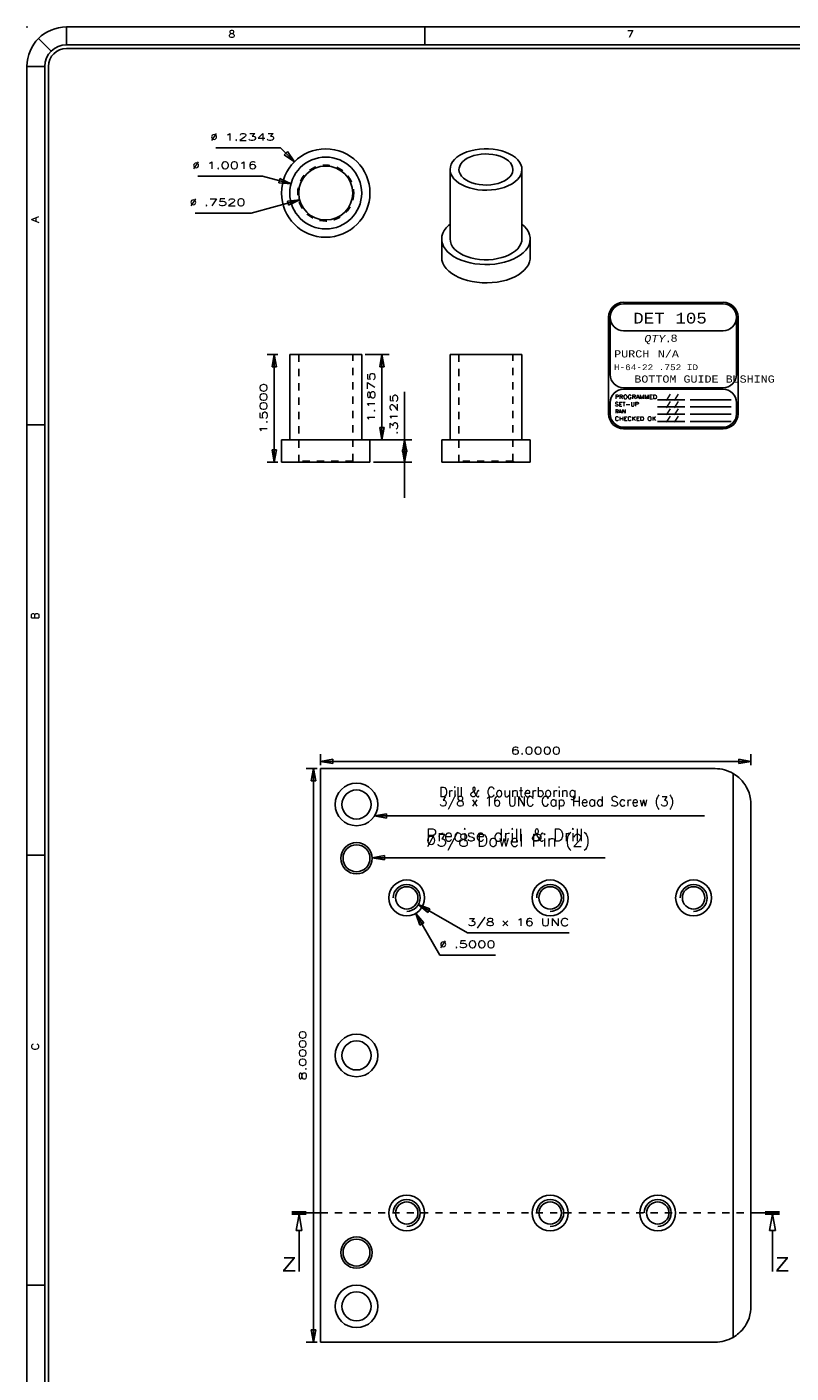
# Model space of a CAD drawing. Header units: inches. Extents: x 3 to 289, y 4 to 291.
# Tile 40 of 256: x 15 to 25, y 70 to 88. Entities that reach past the tile are written whole.
import ezdxf
from ezdxf.enums import TextEntityAlignment as Align

# ---------------------------------------------------------------- set-up
doc = ezdxf.new("R2010")
doc.units = ezdxf.units.IN
doc.header["$LTSCALE"] = 0.5
doc.header["$MEASUREMENT"] = 0
doc.linetypes.add('DIVIDE', pattern=[0.393701, 0.19685, -0.098425, 0, -0.098425])
doc.linetypes.add('HIDDEN', pattern=[0.225, 0.15, -0.075])
for name, color, linetype in [('DIE', 7, 'Continuous'), ('MFB', 7, 'Continuous'), ('PLOTVIEW1', 7, 'Continuous'), ('STR_INS', 8, 'Continuous')]:
    doc.layers.add(name, color=color, linetype=linetype)
doc.styles.add('VERO0-Simplex', font='simplex_.ttf')
doc.styles.add('VERO2-Courier New', font='cour.ttf')
doc.styles.add('VERO3-RomanS', font='romans__.ttf')
doc.styles.add('VERO5-RomanD', font='romand__.ttf')
doc.styles.add('VERO8-Courier New', font='couri.ttf')

# ---------------------------------------------------------------- blocks, each defined once
blk = doc.blocks.new('ArrowheadClosed')
at = {"color": 0}
for p, q in [((0, 0), (-1, 0.18)), ((-1, 0.18), (-1, -0.18)), ((-1, -0.18), (0, 0))]:
    blk.add_line(p, q, dxfattribs=at)
blk = doc.blocks.new('ArrowheadSectionClosed')
at = {"color": 0}
for p, q in [((0, 0.02), (-1, 0.02)), ((0, 0.01), (-1, 0.01)), ((0, 0), (-1, 0)), ((0, -0.01), (-1, -0.01)), ((0, -0.02), (-1, -0.02)), ((-0.5, -0.02), (-0.7, -0.298)), ((-0.5, -0.02), (-0.3, -0.298)), ((-0.7, -0.298), (-0.3, -0.298)), ((-0.5, -0.298), (-0.5, -1))]:
    blk.add_line(p, q, dxfattribs=at)

msp = doc.modelspace()

# ---------------------------------------------------------------- linework, layer by layer
at = {"layer": 'DIE', "color": 9, "linetype": 'Continuous'}
for p, q in [((20.708, 86.725), (20.76, 86.747)), ((20.76, 86.747), (20.815, 86.764)), ((20.815, 86.764), (20.874, 86.777)), ((20.874, 86.777), (20.936, 86.786)), ((20.936, 86.786), (20.998, 86.79)), ((20.998, 86.79), (21.062, 86.79)), ((21.062, 86.79), (21.124, 86.785)), ((21.124, 86.785), (21.185, 86.775)), ((21.185, 86.775), (21.244, 86.762)), ((21.244, 86.762), (21.299, 86.744)), ((21.299, 86.744), (21.35, 86.722)), ((20.529, 86.538), (20.541, 86.574)), ((20.541, 86.574), (20.56, 86.609)), ((20.56, 86.609), (20.587, 86.642)), ((20.587, 86.642), (20.621, 86.672)), ((20.621, 86.672), (20.662, 86.7)), ((20.675, 86.58), (20.659, 86.55)), ((20.662, 86.7), (20.708, 86.725)), ((20.698, 86.608), (20.675, 86.58)), ((20.729, 86.635), (20.698, 86.608)), ((20.765, 86.658), (20.729, 86.635)), ((20.808, 86.678), (20.765, 86.658)), ((20.855, 86.695), (20.808, 86.678)), ((20.905, 86.707), (20.855, 86.695)), ((20.958, 86.715), (20.905, 86.707)), ((21.013, 86.718), (20.958, 86.715)), ((21.067, 86.717), (21.013, 86.718)), ((21.121, 86.711), (21.067, 86.717)), ((21.173, 86.701), (21.121, 86.711)), ((21.222, 86.687), (21.173, 86.701)), ((21.266, 86.668), (21.222, 86.687)), ((21.306, 86.646), (21.266, 86.668)), ((21.339, 86.621), (21.306, 86.646)), ((21.366, 86.593), (21.339, 86.621)), ((21.35, 86.722), (21.395, 86.696)), ((21.386, 86.564), (21.366, 86.593)), ((21.397, 86.533), (21.386, 86.564)), ((21.395, 86.696), (21.435, 86.668)), ((21.435, 86.668), (21.468, 86.637)), ((21.468, 86.637), (21.494, 86.603)), ((21.494, 86.603), (21.513, 86.569)), ((21.513, 86.569), (21.523, 86.533)), ((20.525, 86.501), (20.529, 86.538)), ((20.525, 86.501), (20.525, 85.532)), ((20.526, 86.478), (20.525, 86.501)), ((20.535, 86.442), (20.526, 86.478)), ((20.552, 86.407), (20.535, 86.442)), ((20.577, 86.373), (20.552, 86.407)), ((20.608, 86.341), (20.577, 86.373)), ((20.651, 86.518), (20.649, 86.501)), ((20.649, 86.501), (20.653, 86.47)), ((20.659, 86.55), (20.651, 86.518)), ((20.653, 86.47), (20.665, 86.439)), ((20.665, 86.439), (20.685, 86.409)), ((20.685, 86.409), (20.712, 86.382)), ((20.712, 86.382), (20.745, 86.357)), ((21.291, 86.348), (21.327, 86.372)), ((21.327, 86.372), (21.357, 86.399)), ((21.357, 86.399), (21.379, 86.427)), ((21.379, 86.427), (21.394, 86.458)), ((21.394, 86.458), (21.401, 86.489)), ((21.401, 86.501), (21.397, 86.533)), ((21.401, 86.489), (21.401, 86.501)), ((21.491, 86.394), (21.464, 86.361)), ((21.51, 86.429), (21.491, 86.394)), ((21.522, 86.465), (21.51, 86.429)), ((21.526, 86.501), (21.522, 86.465)), ((21.523, 86.533), (21.526, 86.501)), ((21.526, 85.532), (21.526, 86.501)), ((20.647, 86.312), (20.608, 86.341)), ((20.691, 86.286), (20.647, 86.312)), ((20.741, 86.264), (20.691, 86.286)), ((20.795, 86.245), (20.741, 86.264)), ((20.745, 86.357), (20.785, 86.335)), ((20.785, 86.335), (20.829, 86.316)), ((20.853, 86.23), (20.795, 86.245)), ((20.829, 86.316), (20.878, 86.302)), ((20.913, 86.22), (20.853, 86.23)), ((20.878, 86.302), (20.93, 86.292)), ((20.976, 86.214), (20.913, 86.22)), ((20.93, 86.292), (20.983, 86.286)), ((21.039, 86.212), (20.976, 86.214)), ((20.983, 86.286), (21.038, 86.285)), ((21.038, 86.285), (21.093, 86.288)), ((21.102, 86.216), (21.039, 86.212)), ((21.093, 86.288), (21.146, 86.296)), ((21.164, 86.224), (21.102, 86.216)), ((21.146, 86.296), (21.196, 86.308)), ((21.223, 86.236), (21.164, 86.224)), ((21.196, 86.308), (21.243, 86.324)), ((21.28, 86.252), (21.223, 86.236)), ((21.243, 86.324), (21.285, 86.345)), ((21.332, 86.273), (21.28, 86.252)), ((21.285, 86.345), (21.291, 86.348)), ((21.38, 86.297), (21.332, 86.273)), ((21.389, 86.303), (21.38, 86.297)), ((21.429, 86.331), (21.389, 86.303)), ((21.464, 86.361), (21.429, 86.331)), ((20.424, 85.612), (20.444, 85.651)), ((20.444, 85.651), (20.471, 85.689)), ((20.471, 85.689), (20.506, 85.724)), ((20.506, 85.724), (20.525, 85.74)), ((21.526, 85.74), (21.564, 85.706)), ((21.564, 85.706), (21.595, 85.669)), ((21.595, 85.669), (21.618, 85.631)), ((21.618, 85.631), (21.634, 85.592)), ((20.408, 85.532), (20.412, 85.572)), ((20.408, 85.532), (20.408, 85.277)), ((20.41, 85.508), (20.408, 85.532)), ((20.418, 85.468), (20.41, 85.508)), ((20.412, 85.572), (20.424, 85.612)), ((20.435, 85.428), (20.418, 85.468)), ((20.525, 85.532), (20.529, 85.495)), ((20.529, 85.495), (20.541, 85.46)), ((20.541, 85.46), (20.56, 85.425)), ((21.468, 85.397), (21.494, 85.43)), ((21.494, 85.43), (21.513, 85.465)), ((21.513, 85.465), (21.523, 85.501)), ((21.523, 85.501), (21.526, 85.532)), ((21.627, 85.451), (21.607, 85.412)), ((21.639, 85.491), (21.627, 85.451)), ((21.634, 85.592), (21.642, 85.551)), ((21.643, 85.532), (21.639, 85.491)), ((21.642, 85.551), (21.643, 85.532)), ((21.643, 85.277), (21.643, 85.532)), ((20.408, 85.277), (20.412, 85.236)), ((20.459, 85.39), (20.435, 85.428)), ((20.491, 85.354), (20.459, 85.39)), ((20.529, 85.32), (20.491, 85.354)), ((20.574, 85.289), (20.529, 85.32)), ((20.56, 85.425), (20.587, 85.392)), ((20.625, 85.261), (20.574, 85.289)), ((20.587, 85.392), (20.621, 85.361)), ((20.621, 85.361), (20.662, 85.333)), ((20.681, 85.236), (20.625, 85.261)), ((20.662, 85.333), (20.708, 85.308)), ((20.708, 85.308), (20.76, 85.287)), ((20.76, 85.287), (20.815, 85.269)), ((20.815, 85.269), (20.874, 85.256)), ((20.874, 85.256), (20.936, 85.247)), ((20.936, 85.247), (20.998, 85.243)), ((20.998, 85.243), (21.062, 85.243)), ((21.062, 85.243), (21.124, 85.248)), ((21.124, 85.248), (21.185, 85.258)), ((21.185, 85.258), (21.244, 85.272)), ((21.244, 85.272), (21.299, 85.29)), ((21.299, 85.29), (21.35, 85.312)), ((21.404, 85.25), (21.346, 85.227)), ((21.35, 85.312), (21.395, 85.337)), ((21.395, 85.337), (21.435, 85.365)), ((21.457, 85.277), (21.404, 85.25)), ((21.435, 85.365), (21.468, 85.397)), ((21.504, 85.307), (21.457, 85.277)), ((21.545, 85.34), (21.504, 85.307)), ((21.58, 85.375), (21.545, 85.34)), ((21.607, 85.412), (21.58, 85.375)), ((21.632, 85.213), (21.641, 85.253)), ((21.641, 85.253), (21.643, 85.277)), ((20.412, 85.236), (20.424, 85.196)), ((20.424, 85.196), (20.444, 85.157)), ((20.444, 85.157), (20.471, 85.12)), ((20.471, 85.12), (20.506, 85.085)), ((20.506, 85.085), (20.547, 85.052)), ((20.741, 85.216), (20.681, 85.236)), ((20.805, 85.199), (20.741, 85.216)), ((20.872, 85.187), (20.805, 85.199)), ((20.941, 85.179), (20.872, 85.187)), ((21.011, 85.176), (20.941, 85.179)), ((21.081, 85.177), (21.011, 85.176)), ((21.151, 85.183), (21.081, 85.177)), ((21.219, 85.193), (21.151, 85.183)), ((21.284, 85.208), (21.219, 85.193)), ((21.346, 85.227), (21.284, 85.208)), ((21.477, 85.034), (21.522, 85.065)), ((21.522, 85.065), (21.56, 85.099)), ((21.56, 85.099), (21.592, 85.135)), ((21.592, 85.135), (21.616, 85.173)), ((21.616, 85.173), (21.632, 85.213)), ((20.547, 85.052), (20.594, 85.022)), ((20.594, 85.022), (20.647, 84.995)), ((20.647, 84.995), (20.705, 84.972)), ((20.705, 84.972), (20.767, 84.953)), ((20.767, 84.953), (20.832, 84.938)), ((20.832, 84.938), (20.9, 84.928)), ((20.9, 84.928), (20.97, 84.922)), ((20.97, 84.922), (21.04, 84.92)), ((21.04, 84.92), (21.11, 84.924)), ((21.11, 84.924), (21.179, 84.932)), ((21.179, 84.932), (21.246, 84.944)), ((21.246, 84.944), (21.31, 84.96)), ((21.31, 84.96), (21.37, 84.981)), ((21.37, 84.981), (21.426, 85.006)), ((21.426, 85.006), (21.477, 85.034)), ((18.29, 83.92), (18.29, 82.733)), ((19.292, 83.92), (18.29, 83.92)), ((19.292, 82.733), (19.292, 83.92)), ((21.526, 83.92), (20.525, 83.92)), ((20.525, 83.92), (20.525, 82.733)), ((21.526, 82.733), (21.526, 83.92)), ((19.408, 82.733), (18.174, 82.733)), ((18.174, 82.733), (18.174, 82.42)), ((19.408, 82.42), (19.408, 82.733)), ((21.643, 82.733), (20.408, 82.733)), ((20.408, 82.733), (20.408, 82.42)), ((21.643, 82.42), (21.643, 82.733)), ((18.174, 82.42), (19.408, 82.42)), ((20.408, 82.42), (21.643, 82.42)), ((18.72, 70.145), (18.72, 78.145)), ((18.72, 78.145), (24.22, 78.145)), ((24.47, 78.078), (24.492, 78.065)), ((24.492, 78.065), (24.513, 78.05)), ((24.513, 78.05), (24.533, 78.035)), ((24.533, 78.035), (24.552, 78.019)), ((24.552, 78.019), (24.57, 78.002)), ((24.57, 78.002), (24.595, 77.976)), ((24.595, 77.976), (24.617, 77.948)), ((24.617, 77.948), (24.637, 77.92)), ((24.637, 77.92), (24.655, 77.891)), ((24.655, 77.891), (24.676, 77.85)), ((24.676, 77.85), (24.693, 77.808)), ((24.693, 77.808), (24.705, 77.764)), ((24.705, 77.764), (24.714, 77.721)), ((24.714, 77.721), (24.718, 77.683)), ((24.718, 77.683), (24.72, 77.646)), ((24.72, 77.646), (24.72, 77.645)), ((24.72, 77.645), (24.72, 70.645)), ((24.718, 70.607), (24.714, 70.569)), ((24.72, 70.644), (24.718, 70.607)), ((24.72, 70.645), (24.72, 70.644)), ((24.676, 70.44), (24.655, 70.398)), ((24.693, 70.482), (24.676, 70.44)), ((24.705, 70.525), (24.693, 70.482)), ((24.714, 70.569), (24.705, 70.525)), ((24.492, 70.225), (24.47, 70.212)), ((24.513, 70.24), (24.492, 70.225)), ((24.533, 70.255), (24.513, 70.24)), ((24.552, 70.271), (24.533, 70.255)), ((24.57, 70.288), (24.552, 70.271)), ((24.595, 70.314), (24.57, 70.288)), ((24.617, 70.341), (24.595, 70.314)), ((24.637, 70.37), (24.617, 70.341)), ((24.655, 70.398), (24.637, 70.37)), ((24.22, 70.145), (18.72, 70.145))]:
    msp.add_line(p, q, dxfattribs=at)
at = {"layer": 'DIE', "color": 56, "linetype": 'Continuous'}
for p, q in [((18.124, 83.92), (17.974, 83.92)), ((18.074, 82.42), (18.074, 83.92)), ((18.124, 82.42), (17.974, 82.42)), ((18.72, 78.195), (18.72, 78.345)), ((24.72, 78.195), (24.72, 78.345)), ((18.67, 78.145), (18.52, 78.145)), ((18.62, 70.145), (18.62, 78.145)), ((18.72, 78.245), (24.72, 78.245)), ((18.67, 70.145), (18.52, 70.145))]:
    msp.add_line(p, q, dxfattribs=at)
at = {"layer": 'DIE', "color": 254, "linetype": 'HIDDEN'}
for p, q in [((18.415, 83.92), (18.415, 82.435)), ((19.167, 82.435), (19.167, 83.92)), ((20.649, 83.92), (20.649, 82.435)), ((21.401, 82.435), (21.401, 83.92)), ((18.415, 82.435), (18.4, 82.42)), ((19.167, 82.435), (18.415, 82.435)), ((19.182, 82.42), (19.167, 82.435)), ((20.649, 82.435), (20.634, 82.42)), ((21.401, 82.435), (20.649, 82.435)), ((21.416, 82.42), (21.401, 82.435))]:
    msp.add_line(p, q, dxfattribs=at)
at = {"layer": 'DIE', "color": 4, "linetype": 'Continuous'}
msp.add_line((24.47, 70.212), (24.47, 78.078), dxfattribs=at)
at = {"layer": 'DIE', "color": 100, "linetype": 'DIVIDE'}
msp.add_line((18.72, 71.947), (24.72, 71.947), dxfattribs=at)
at = {"layer": 'DIE', "color": 9, "linetype": 'Continuous', "extrusion": (0, 0, -1)}
for centre, radius in [((-18.791, 86.173), 0.617), ((-18.791, 86.173), 0.501), ((-19.22, 77.645), 0.297), ((-19.22, 77.645), 0.203), ((-19.22, 76.895), 0.219), ((-19.22, 76.895), 0.188), ((-19.92, 76.342), 0.25), ((-19.92, 76.342), 0.156), ((-21.92, 76.342), 0.25), ((-21.92, 76.342), 0.156), ((-23.92, 76.342), 0.25), ((-23.92, 76.342), 0.156), ((-19.22, 74.145), 0.297), ((-19.22, 74.145), 0.203), ((-19.92, 71.947), 0.25), ((-19.92, 71.947), 0.156), ((-21.92, 71.947), 0.25), ((-21.92, 71.947), 0.156), ((-23.42, 71.947), 0.25), ((-23.42, 71.947), 0.156), ((-19.22, 71.395), 0.219), ((-19.22, 71.395), 0.188), ((-19.22, 70.645), 0.297), ((-19.22, 70.645), 0.203)]:
    msp.add_circle(centre, radius, dxfattribs=at)
at = {"layer": 'DIE', "color": 254, "linetype": 'HIDDEN'}
msp.add_circle((18.791, 86.173), 0.391, dxfattribs=at)
at = {"layer": 'DIE', "color": 9, "linetype": 'Continuous'}
msp.add_circle((18.791, 86.173), 0.376, dxfattribs=at)
for centre, start, end in [((24.22, 77.645), 60, 90), ((24.22, 70.645), 270, 300)]:
    msp.add_arc(centre, 0.5, start, end, dxfattribs=at)
at = {"layer": 'DIE', "color": 2, "linetype": 'Continuous'}
for centre in [(19.92, 76.342), (21.92, 76.342), (23.92, 76.342), (19.92, 71.947), (21.92, 71.947), (23.42, 71.947)]:
    msp.add_arc(centre, 0.188, 270, 180, dxfattribs=at)
at = {"layer": 'MFB', "color": 56, "linetype": 'Continuous'}
for p, q in [((18.159, 86.805), (17.259, 86.805)), ((18.159, 86.805), (18.355, 86.609)), ((17.909, 86.409), (17.009, 86.409)), ((17.909, 86.409), (18.307, 86.303)), ((17.75, 85.894), (18.428, 86.076)), ((17.75, 85.894), (16.97, 85.894)), ((19.342, 83.92), (19.674, 83.92)), ((19.574, 82.733), (19.574, 83.92)), ((19.891, 82.733), (19.891, 83.402)), ((19.342, 82.733), (19.674, 82.733)), ((19.458, 82.733), (19.991, 82.733)), ((19.891, 82.42), (19.891, 82.733)), ((19.458, 82.42), (19.991, 82.42)), ((19.891, 82.42), (19.891, 81.92)), ((19.47, 77.486), (20.271, 77.486)), ((20.271, 77.486), (24.071, 77.486)), ((19.438, 76.903), (20.089, 76.903)), ((20.089, 76.903), (22.689, 76.903)), ((20.082, 76.249), (20.766, 75.854)), ((20.38, 75.545), (20.045, 76.126)), ((20.766, 75.854), (22.186, 75.854)), ((20.38, 75.545), (21.16, 75.545))]:
    msp.add_line(p, q, dxfattribs=at)
at = {"layer": 'PLOTVIEW1', "color": 97, "linetype": 'Continuous'}
for p, q in [((61.175, 88.49), (15.175, 88.49)), ((15.175, 88.24), (15.175, 88.49)), ((20.175, 88.49), (20.175, 88.24)), ((14.963, 88.152), (14.786, 88.329)), ((61.175, 88.24), (15.175, 88.24)), ((61.175, 88.19), (15.175, 88.19)), ((14.625, 87.94), (14.625, 53.94)), ((14.875, 87.94), (14.625, 87.94)), ((14.875, 87.94), (14.875, 53.94)), ((14.925, 87.94), (14.925, 53.94)), ((14.875, 82.94), (14.625, 82.94)), ((14.875, 76.94), (14.625, 76.94)), ((14.875, 70.94), (14.625, 70.94))]:
    msp.add_line(p, q, dxfattribs=at)
at = {"layer": 'PLOTVIEW1', "color": 7, "linetype": 'Continuous'}
for p, q in [((24.331, 84.648), (22.944, 84.648)), ((24.331, 84.627), (22.944, 84.627)), ((22.735, 84.44), (22.735, 83.094)), ((22.756, 84.44), (22.756, 83.643)), ((24.519, 83.643), (24.519, 84.44)), ((24.54, 83.094), (24.54, 84.44)), ((22.944, 84.252), (24.331, 84.252)), ((22.944, 83.455), (24.331, 83.455)), ((24.331, 83.436), (22.944, 83.436)), ((22.756, 83.249), (22.756, 83.094)), ((23.415, 83.29), (23.797, 83.29)), ((23.415, 83.189), (23.797, 83.189)), ((23.872, 83.29), (24.443, 83.29)), ((23.872, 83.189), (24.443, 83.189)), ((24.519, 83.094), (24.519, 83.249)), ((23.415, 83.087), (23.797, 83.087)), ((23.872, 83.087), (24.443, 83.087)), ((22.944, 82.907), (24.331, 82.907)), ((22.944, 82.886), (24.331, 82.886)), ((23.415, 82.986), (23.797, 82.986)), ((23.872, 82.986), (24.443, 82.986))]:
    msp.add_line(p, q, dxfattribs=at)
at = {"layer": 'PLOTVIEW1', "color": 97, "linetype": 'Continuous'}
for radius in [0.55, 0.3, 0.25]:
    msp.add_arc((15.175, 87.94), radius, 90, 180, dxfattribs=at)
at = {"layer": 'PLOTVIEW1', "color": 7, "linetype": 'Continuous'}
for centre, radius, start, end in [((22.944, 84.44), 0.209, 90, 180), ((22.944, 84.44), 0.188, 90, 180), ((22.944, 84.44), 0.188, 90, 270), ((24.331, 84.44), 0.209, 0, 90), ((24.331, 84.44), 0.188, 0, 90), ((24.331, 84.44), 0.188, 270, 90), ((22.944, 83.643), 0.188, 180, 270), ((24.331, 83.643), 0.188, 270, 0), ((22.944, 83.249), 0.188, 90, 180), ((24.331, 83.249), 0.188, 0, 90), ((22.944, 83.094), 0.209, 180, 270), ((22.944, 83.094), 0.188, 180, 270), ((24.331, 83.094), 0.188, 270, 0), ((24.331, 83.094), 0.209, 270, 0)]:
    msp.add_arc(centre, radius, start, end, dxfattribs=at)
at = {"layer": 'PLOTVIEW1', "color": 97, "linetype": 'Continuous'}
msp.add_point((14.625, 88.49), dxfattribs=at)
at = {"layer": 'STR_INS', "color": 100, "linetype": 'Continuous'}
for p, q in [((18.32, 71.947), (18.72, 71.947)), ((24.72, 71.947), (25.12, 71.947))]:
    msp.add_line(p, q, dxfattribs=at)

# ---------------------------------------------------------------- block references
at = {"layer": 'DIE', "color": 56, "linetype": 'Continuous', "xscale": 0.170138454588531, "yscale": 0.170138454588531, "zscale": 0.170138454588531, "rotation": 90}
for p in [(18.074, 83.92), (18.62, 78.145)]:
    msp.add_blockref('ArrowheadClosed', p, dxfattribs=at)
at = {"layer": 'DIE', "color": 56, "linetype": 'Continuous', "extrusion": (0, 0, -1), "xscale": 0.170138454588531, "yscale": 0.170138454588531, "zscale": 0.170138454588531, "rotation": 270}
for p in [(-18.074, 82.42), (-18.62, 70.145)]:
    msp.add_blockref('ArrowheadClosed', p, dxfattribs=at)
at = {"layer": 'DIE', "color": 56, "linetype": 'Continuous', "extrusion": (0, 0, -1), "xscale": 0.170138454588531, "yscale": 0.170138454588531, "zscale": 0.170138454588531}
msp.add_blockref('ArrowheadClosed', (-18.72, 78.245), dxfattribs=at)
at = {"layer": 'DIE', "color": 56, "linetype": 'Continuous', "xscale": 0.170138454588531, "yscale": 0.170138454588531, "zscale": 0.170138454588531}
msp.add_blockref('ArrowheadClosed', (24.72, 78.245), dxfattribs=at)
at = {"layer": 'MFB', "color": 56, "linetype": 'Continuous', "xscale": 0.170138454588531, "yscale": 0.170138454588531, "zscale": 0.170138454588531}
for p, rotation in [((18.355, 86.609), 314.9999999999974), ((18.307, 86.303), 345.000000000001), ((18.428, 86.076), 14.99999999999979), ((19.574, 83.92), 90), ((19.891, 82.733), 90), ((20.045, 76.126), 120.0000000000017)]:
    msp.add_blockref('ArrowheadClosed', p, dxfattribs=dict(at, rotation=rotation))
at = {"layer": 'MFB', "color": 56, "linetype": 'Continuous', "extrusion": (0, 0, -1), "xscale": 0.170138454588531, "yscale": 0.170138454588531, "zscale": 0.170138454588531}
for p, rotation in [((-19.574, 82.733), 270), ((-19.891, 82.42), 270), ((-20.082, 76.249), 29.99999999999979)]:
    msp.add_blockref('ArrowheadClosed', p, dxfattribs=dict(at, rotation=rotation))
for p in [(-19.47, 77.486), (-19.438, 76.903)]:
    msp.add_blockref('ArrowheadClosed', p, dxfattribs=at)
at = {"layer": 'STR_INS', "color": 100, "linetype": 'Continuous', "extrusion": (0, 0, -1), "xscale": 0.2, "yscale": 0.8160000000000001}
msp.add_blockref('ArrowheadSectionClosed', (-18.32, 71.947), dxfattribs=at)
at = {"layer": 'STR_INS', "color": 100, "linetype": 'Continuous', "xscale": 0.2, "yscale": 0.8160000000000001}
msp.add_blockref('ArrowheadSectionClosed', (25.12, 71.947), dxfattribs=at)

# ---------------------------------------------------------------- texts
at = {"layer": 'DIE', "color": 230, "linetype": 'Continuous', "style": 'VERO0-Simplex'}
for s, width, p, p2 in [('1.5000', 1.410379, (17.974, 82.82), (17.974, 83.52)), ('8.0000', 1.358929, (18.52, 73.795), (18.52, 74.495))]:
    msp.add_text(s, height=0.1, rotation=90, dxfattribs=dict(at, width=width)).set_placement(p, p2, align=Align.FIT)
at = {"layer": 'DIE', "color": 230, "linetype": 'Continuous', "style": 'VERO0-Simplex', "width": 1.358929}
msp.add_text('6.0000', height=0.1, dxfattribs=at).set_placement((21.37, 78.345), (22.07, 78.345), align=Align.FIT)
at = {"layer": 'MFB', "color": 7, "linetype": 'Continuous', "style": 'VERO0-Simplex'}
for s, width, p, p2 in [('%%c', 1.123247, (17.184, 86.905), (17.284, 86.905)), ('1.2343', 1.410379, (17.384, 86.905), (18.084, 86.905)), ('%%c', 1.123247, (16.934, 86.509), (17.034, 86.509)), ('1.0016', 1.465878, (17.134, 86.509), (17.834, 86.509)), ('%%c', 1.123247, (16.895, 85.994), (16.995, 85.994)), ('.7520', 1.376302, (17.095, 85.994), (17.675, 85.994))]:
    msp.add_text(s, height=0.1, dxfattribs=dict(at, width=width)).set_placement(p, p2, align=Align.FIT)
for s, width, p, p2 in [('1.1875', 1.465878, (19.474, 82.977), (19.474, 83.677)), ('.3125', 1.440535, (19.791, 82.797), (19.791, 83.377))]:
    msp.add_text(s, height=0.1, rotation=90, dxfattribs=dict(at, width=width)).set_placement(p, p2, align=Align.FIT)
at = {"layer": 'MFB', "color": 230, "linetype": 'Continuous', "style": 'VERO0-Simplex'}
for s, width, p, p2 in [('3/8 x 16 UNC', 1.257339, (20.766, 75.954), (22.186, 75.954)), ('%%c', 1.123247, (20.38, 75.645), (20.48, 75.645)), ('.5000', 1.376302, (20.58, 75.645), (21.16, 75.645))]:
    msp.add_text(s, height=0.1, dxfattribs=dict(at, width=width)).set_placement(p, p2, align=Align.FIT)
at = {"layer": 'MFB', "color": 230, "linetype": 'Continuous', "attachment_point": 1, "style": 'VERO0-Simplex'}
for s, insert, char_height, line_spacing_factor in [('Drill & Counterboring\\P3/8 x 16 UNC Cap Head Screw (3)', (20.371, 77.886), 0.13375, 0.5875), ('Precise drill & Drill\\P%%c3/8 Dowel Pin (2)', (20.189, 77.303), 0.17, 0.2625)]:
    msp.add_mtext(s, dxfattribs=dict(at, insert=insert, char_height=char_height, line_spacing_factor=line_spacing_factor))
at = {"layer": 'PLOTVIEW1', "color": 56, "linetype": 'Continuous', "style": 'VERO5-RomanD', "width": 0.999731}
for s, p, p2 in [('8', (17.436, 88.342), (17.53, 88.342)), ('7', (22.991, 88.342), (23.085, 88.342))]:
    msp.add_text(s, height=0.1, dxfattribs=at).set_placement(p, p2, align=Align.FIT)
at = {"layer": 'PLOTVIEW1', "color": 56, "linetype": 'Continuous', "style": 'VERO5-RomanD'}
for s, width, p, p2 in [('A', 0.999731, (14.789, 85.756), (14.789, 85.85)), ('B', 0.999731, (14.789, 80.23), (14.789, 80.324)), ('C', 0.998855, (14.789, 74.218), (14.789, 74.317))]:
    msp.add_text(s, height=0.1, rotation=90, dxfattribs=dict(at, width=width)).set_placement(p, p2, align=Align.FIT)
at = {"layer": 'PLOTVIEW1', "color": 7, "linetype": 'Continuous'}
for s, height, style, width, p, p2 in [('DET 105', 0.15, 'VERO2-Courier New', 0.931388, (23.078, 84.353), (24.105, 84.353)), ('QTY.', 0.1, 'VERO8-Courier New', 0.931388, (23.232, 84.093), (23.623, 84.093)), ('8', 0.1, 'VERO2-Courier New', 0.931388, (23.599, 84.098), (23.697, 84.098)), ('PURCH', 0.1, 'VERO2-Courier New', 0.931388, (22.813, 83.88), (23.302, 83.88)), ('N/A', 0.1, 'VERO2-Courier New', 0.931388, (23.422, 83.88), (23.715, 83.88)), ('H-64-22 .752 ID', 0.08, 'VERO2-Courier New', 0.931388, (22.809, 83.703), (23.983, 83.703)), ('BOTTOM GUIDE BUSHING', 0.1, 'VERO2-Courier New', 0.931388, (23.094, 83.529), (25.051, 83.529)), ('SET-UP', 0.0565, 'VERO3-RomanS', 1.000387, (22.821, 83.2), (23.158, 83.2)), ('PROGRAMMED', 0.0575, 'VERO3-RomanS', 1.000726, (22.823, 83.301), (23.41, 83.301)), ('/ /', 0.0563, 'VERO3-RomanS', 0.999632, (23.533, 83.299), (23.709, 83.299)), ('/ /', 0.0563, 'VERO3-RomanS', 0.999632, (23.533, 83.198), (23.709, 83.198)), ('CHECKED OK', 0.0548, 'VERO3-RomanS', 1.000182, (22.821, 82.999), (23.398, 82.999)), ('RAN', 0.0516, 'VERO3-RomanS', 1.00058, (22.824, 83.101), (22.975, 83.101)), ('/ /', 0.0563, 'VERO3-RomanS', 0.999632, (23.533, 83.097), (23.709, 83.097)), ('/ /', 0.0563, 'VERO3-RomanS', 0.999632, (23.533, 82.996), (23.709, 82.996))]:
    msp.add_text(s, height=height, dxfattribs=dict(at, style=style, width=width)).set_placement(p, p2, align=Align.FIT)
at = {"layer": 'STR_INS', "color": 7, "linetype": 'Continuous', "style": 'VERO2-Courier New', "width": 0.931388}
for p, p2 in [((18.184, 71.131), (18.38, 71.131)), ((25.06, 71.131), (25.255, 71.131))]:
    msp.add_text('Z', height=0.2, dxfattribs=at).set_placement(p, p2, align=Align.FIT)

doc.saveas('drawing.dxf')
